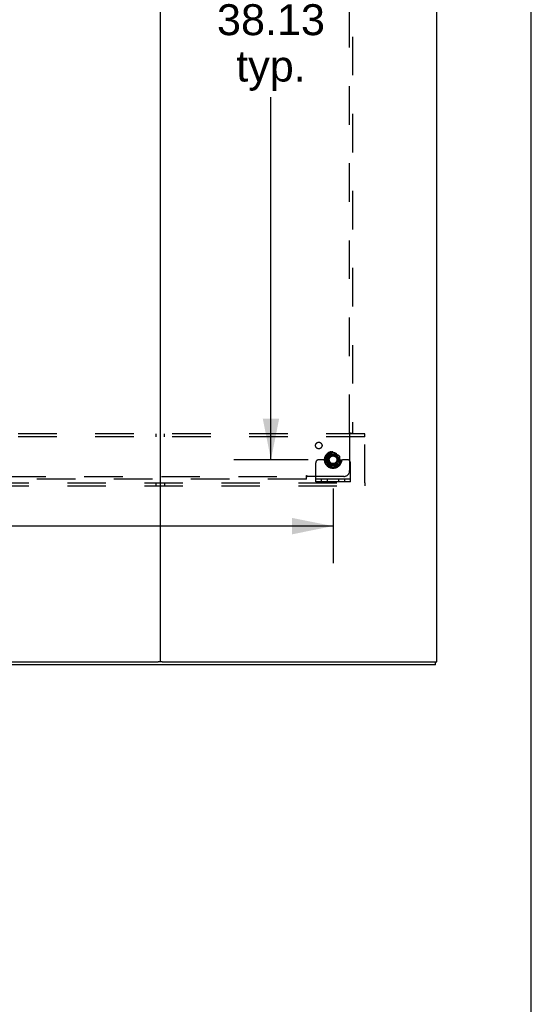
# Model space of a CAD drawing. Header units: inches. Extents: x 0 to 304, y 0 to 196.
# Tile 97 of 129: x 281 to 304, y 43 to 85. Entities that reach past the tile are written whole.
import ezdxf

# ---------------------------------------------------------------- set-up
doc = ezdxf.new("R2010")
doc.units = ezdxf.units.IN
doc.header["$LTSCALE"] = 16.696429
doc.header["$MEASUREMENT"] = 0
doc.linetypes.add('DOT', pattern=[0.2, 0.1, -0.1])
doc.linetypes.add('HIDDEN', pattern=[0.2, 0.1, -0.1])
doc.layers.get('0').update_dxf_attribs({"linetype": 'CONTINUOUS'})
for name, color, linetype in [('DEFAULT_2', 8, 'HIDDEN'), ('DIMENSIONS', 7, 'CONTINUOUS'), ('SUBPANELS', 7, 'CONTINUOUS')]:
    doc.layers.add(name, color=color, linetype=linetype)
doc.styles.get("Standard").update_dxf_attribs({"font": 'arial.ttf'})
doc.dimstyles.new('DIMSTYLE_1', dxfattribs={"dimtxt": 1.339286, "dimasz": 1.785714, "dimexe": 0.09, "dimexo": 0.07, "dimgap": 0.0375, "dimtad": 0, "dimtih": 1, "dimtoh": 1, "dimzin": 4, "dimdsep": 46, "dimtxsty": 'Standard', "dimblk": '_FILLED', "dimblk1": '_FILLED', "dimblk2": '_FILLED', "dimcen": 0.09, "dimazin": 1, "dimtfac": 1, "dimtdec": 3, "dimtofl": 0, "dimtmove": 0, "dimatfit": 3, "dimldrblk": '_FILLED', "dimfxl": 0, "dimtolj": 1, "dimtzin": 4, "dimarcsym": 0})

# ---------------------------------------------------------------- blocks, each defined once
blk = doc.blocks.new('_FILLED')
at = {"color": 0, "linetype": 'ByBlock'}
blk.add_solid([(0, 0), (-1, 0.2), (-1, -0.2)], dxfattribs=at)
blk = doc.blocks.new('*D6')
at = {"layer": 'DIMENSIONS', "color": 2, "linetype": 'Continuous'}
for p, q in [((293.891, 104.356), (290.675, 104.356)), ((292.282, 104.356), (292.282, 86.633)), ((292.282, 66.231), (292.282, 81.945)), ((293.891, 66.231), (290.675, 66.231))]:
    blk.add_line(p, q, dxfattribs=at)
at = {"layer": 'DIMENSIONS', "color": 2, "linetype": 'Continuous', "xscale": 1.7857142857, "yscale": 1.7857142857, "zscale": 1.7857142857}
for p, rotation in [((292.282, 104.356), 90), ((292.282, 66.231), 270)]:
    blk.add_blockref('_FILLED', p, dxfattribs=dict(at, rotation=rotation))
at = {"layer": 'DIMENSIONS', "color": 2, "linetype": 'Continuous', "insert": (292.282, 85.963), "char_height": 1.3393, "width": 4.68003, "attachment_point": 2, "line_spacing_factor": 0.9}
blk.add_mtext('38.13\\Ptyp.', dxfattribs=at)
blk = doc.blocks.new('*D7')
at = {"layer": 'DIMENSIONS', "color": 2, "linetype": 'Continuous'}
for p, q in [((259.85, 64.981), (259.85, 61.752)), ((294.975, 64.981), (294.975, 61.752)), ((259.85, 63.359), (274.403, 63.359)), ((294.975, 63.359), (280.422, 63.359))]:
    blk.add_line(p, q, dxfattribs=at)
at = {"layer": 'DIMENSIONS', "color": 2, "linetype": 'Continuous', "xscale": 1.7857142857, "yscale": 1.7857142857, "zscale": 1.7857142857, "rotation": 180}
blk.add_blockref('_FILLED', (259.85, 63.359), dxfattribs=at)
at = {"layer": 'DIMENSIONS', "color": 2, "linetype": 'Continuous', "xscale": 1.7857142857, "yscale": 1.7857142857, "zscale": 1.7857142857}
blk.add_blockref('_FILLED', (294.975, 63.359), dxfattribs=at)
at = {"layer": 'DIMENSIONS', "color": 2, "linetype": 'Continuous', "insert": (277.413, 64.029), "char_height": 1.3393, "width": 4.68003, "attachment_point": 2, "line_spacing_factor": 0.9}
blk.add_mtext('35.13\\Ptyp.', dxfattribs=at)

msp = doc.modelspace()

# ---------------------------------------------------------------- linework, layer by layer
at = {"color": 7, "linetype": 'Continuous'}
for p, q in [((303.571, 0), (303.571, 196.429)), ((287.475, 147.231), (287.475, 57.481)), ((299.475, 57.481), (299.475, 147.231)), ((299.413, 57.356), (220.788, 57.356)), ((232.81, 57.481), (287.391, 57.481)), ((287.56, 57.481), (299.475, 57.481)), ((299.413, 57.356), (299.413, 57.481))]:
    msp.add_line(p, q, dxfattribs=at)
at = {"color": 3, "linetype": 'Continuous'}
msp.add_line((287.56, 57.481), (287.391, 57.481), dxfattribs=at)
at = {"layer": 'DEFAULT_2', "color": 8, "linetype": 'HIDDEN'}
for p, q in [((296.35, 67.356), (223.35, 67.356)), ((296.35, 67.231), (223.35, 67.231)), ((287.288, 67.356), (287.288, 67.231)), ((287.663, 67.231), (287.663, 67.356)), ((296.35, 67.231), (296.35, 67.356)), ((296.35, 65.231), (296.35, 67.231)), ((294.97, 66.549), (294.703, 66.394)), ((295.248, 66.394), (294.98, 66.549)), ((294.225, 65.283), (294.225, 66.106)), ((294.439, 66.231), (294.35, 66.231)), ((294.561, 66.231), (294.439, 66.231)), ((294.8, 66.231), (294.561, 66.231)), ((294.698, 66.386), (294.698, 66.077)), ((295.15, 66.231), (295.39, 66.231)), ((295.253, 66.386), (295.253, 66.077)), ((295.511, 66.231), (295.39, 66.231)), ((295.6, 66.231), (295.511, 66.231)), ((295.725, 65.283), (295.725, 66.106)), ((294.703, 66.068), (294.97, 65.914)), ((294.98, 65.914), (295.248, 66.068)), ((295.725, 65.387), (294.225, 65.387)), ((295.725, 65.283), (294.225, 65.283)), ((294.472, 65.283), (294.472, 65.387)), ((294.728, 65.283), (294.728, 65.387)), ((295.222, 65.283), (295.222, 65.387)), ((295.478, 65.283), (295.478, 65.387)), ((223.35, 65.231), (296.35, 65.231)), ((223.35, 65.106), (296.35, 65.106)), ((287.288, 65.231), (287.288, 65.106)), ((287.663, 65.231), (287.663, 65.106)), ((296.35, 65.231), (296.35, 65.106))]:
    msp.add_line(p, q, dxfattribs=at)
for radius in [0.372, 0.356, 0.318, 0.204, 0.183, 0.183, 0.166]:
    msp.add_circle((294.975, 66.231), radius, dxfattribs=at)
at = {"layer": 'DEFAULT_2', "color": 8, "linetype": 'DOT'}
msp.add_circle((294.975, 66.231), 0.172, dxfattribs=at)
at = {"layer": 'DEFAULT_2', "color": 8, "linetype": 'HIDDEN'}
for centre, radius, start, end in [((294.975, 66.54), 0.01, 60.0127, 119.9883), ((294.35, 66.106), 0.125, 90, 180), ((294.708, 66.386), 0.01, 120.012, 179.9887), ((294.975, 66.231), 0.175, 180, 360), ((295.243, 66.386), 0.01, 0.0124, 59.9892), ((295.6, 66.106), 0.125, 0, 90), ((294.708, 66.077), 0.01, 180.0124, 239.9892), ((294.975, 65.922), 0.01, 240.0127, 299.9883), ((295.243, 66.077), 0.01, 300.012, 359.9887)]:
    msp.add_arc(centre, radius, start, end, dxfattribs=at)
at = {"layer": 'SUBPANELS', "color": 8, "linetype": 'HIDDEN'}
for p, q in [((295.694, 67.387), (295.694, 141.325)), ((295.819, 141.325), (295.819, 67.387)), ((295.653, 67.387), (295.819, 67.387)), ((295.694, 67.352), (295.694, 65.762)), ((293.819, 65.387), (259.194, 65.387)), ((280.85, 65.512), (293.819, 65.512)), ((293.819, 65.387), (293.819, 65.553)), ((295.444, 65.512), (293.854, 65.512))]:
    msp.add_line(p, q, dxfattribs=at)
for points in [[(295.653, 67.387), (295.656, 67.381), (295.66, 67.376), (295.664, 67.372), (295.669, 67.368), (295.675, 67.365), (295.681, 67.361), (295.688, 67.357), (295.694, 67.352)], [(295.732, 67.387), (295.726, 67.383), (295.721, 67.378), (295.717, 67.375), (295.713, 67.371)], [(295.713, 67.371), (295.705, 67.363), (295.7, 67.358), (295.694, 67.352)], [(293.819, 65.553), (293.825, 65.55), (293.83, 65.547), (293.834, 65.542), (293.838, 65.537), (293.842, 65.531), (293.845, 65.525), (293.849, 65.519), (293.854, 65.512)], [(293.819, 65.474), (293.824, 65.48), (293.828, 65.485), (293.832, 65.489), (293.836, 65.493), (293.844, 65.501)], [(293.844, 65.501), (293.849, 65.506), (293.854, 65.512)]]:
    msp.add_lwpolyline(points, dxfattribs=at)
for centre, radius in [((294.356, 66.85), 0.141), ((294.975, 66.231), 0.25)]:
    msp.add_circle(centre, radius, dxfattribs=at)
msp.add_arc((295.444, 65.762), 0.25, 270, 360, dxfattribs=at)

# ---------------------------------------------------------------- dimensions: what is measured, and where the dimension line sits
at = {"layer": 'DIMENSIONS', "color": 2, "linetype": 'Continuous'}
dim = msp.add_linear_dim(base=(292.281707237, 104.356129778), p1=(293.961196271, 66.231129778), p2=(293.961196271, 104.356129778), angle=90, text='<>\\Ptyp.', dimstyle='DIMSTYLE_1', dxfattribs=at)
dim.commit()
dim.dimension.update_dxf_attribs({"geometry": '*D6', "text_midpoint": (292.281707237, 84.289165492), "dimtype": 160})
dim = msp.add_linear_dim(base=(294.975196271, 63.359380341), p1=(259.850196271, 65.051129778), p2=(294.975196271, 65.051129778), text='<>\\Ptyp.', dimstyle='DIMSTYLE_1', dxfattribs=at)
dim.commit()
dim.dimension.update_dxf_attribs({"geometry": '*D7', "text_midpoint": (277.412696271, 62.354916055), "dimtype": 160})

doc.saveas('drawing.dxf')
